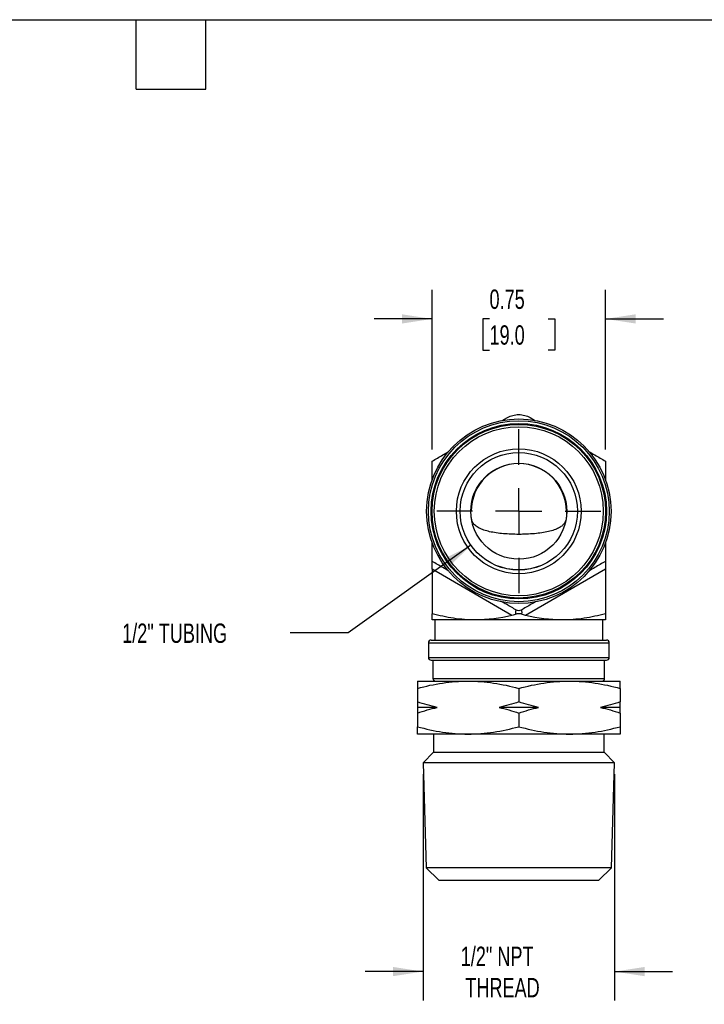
# Model space of a CAD drawing. Header units: inches. Extents: x 0.2 to 10.8, y 0.2 to 8.2.
# Tile 3 of 4: x 4.8 to 7.8, y 4 to 8.2. Entities that reach past the tile are written whole.
import ezdxf

# ---------------------------------------------------------------- set-up
doc = ezdxf.new("R2010")
doc.units = ezdxf.units.IN
doc.header["$MEASUREMENT"] = 0
doc.linetypes.add('SLD-Center', pattern=[0.75, 0.6, -0.05, 0.05, -0.05])
doc.linetypes.add('SLD-Solid', pattern=[0])
doc.layers.add('CENTER', color=40, linetype='SLD-Center')
doc.layers.add('DIMENSIONS', color=140, linetype='SLD-Solid', lineweight=25)
doc.layers.add('TEXT', color=140, linetype='SLD-Solid', lineweight=25)
doc.styles.add('SLDTEXTSTYLE0', font='TXT', dxfattribs={"width": 0.7})
doc.dimstyles.new('SLDDIMSTYLE0', dxfattribs={"dimtxt": 0.084961, "dimasz": 0.13, "dimexe": 0, "dimexo": 0.0625, "dimgap": 0.02124, "dimtad": 0, "dimtih": 1, "dimtoh": 1, "dimrnd": 1e-09, "dimdsep": 46, "dimtxsty": 'SLDTEXTSTYLE0', "dimsah": 1, "dimcen": 0.09, "dimadec": 0, "dimazin": 2, "dimtfac": 1, "dimtmove": 0, "dimatfit": 0, "dimfxl": 0, "dimfrac": 2, "dimtolj": 1, "dimtzin": 12, "dimarcsym": 0})
doc.dimstyles.new('SLDDIMSTYLE2', dxfattribs={"dimtxt": 0.084961, "dimasz": 0.13, "dimexe": 0, "dimexo": 0.0625, "dimgap": 0.02124, "dimtad": 0, "dimtih": 1, "dimtoh": 1, "dimrnd": 1e-09, "dimzin": 12, "dimdsep": 46, "dimtxsty": 'SLDTEXTSTYLE0', "dimsah": 1, "dimcen": 0.09, "dimadec": 0, "dimazin": 3, "dimtfac": 1, "dimtmove": 0, "dimatfit": 0, "dimfxl": 0, "dimfrac": 2, "dimtolj": 1, "dimtzin": 12, "dimarcsym": 0})
doc.dimstyles.new('SLDDIMSTYLE3', dxfattribs={"dimtxt": 0.084961, "dimasz": 0.13, "dimexe": 0, "dimexo": 0.0625, "dimgap": 0.02124, "dimtad": 0, "dimtih": 1, "dimtoh": 1, "dimrnd": 1e-09, "dimzin": 12, "dimdsep": 46, "dimtxsty": 'SLDTEXTSTYLE0', "dimsah": 1, "dimcen": 0, "dimadec": 0, "dimazin": 3, "dimtfac": 1, "dimtofl": 0, "dimtmove": 0, "dimatfit": 3, "dimfxl": 0, "dimfrac": 2, "dimtolj": 1, "dimtzin": 12, "dimarcsym": 0})

# ---------------------------------------------------------------- blocks, each defined once
blk = doc.blocks.new('_D_5')
at = {"layer": 'DIMENSIONS'}
for p, q in [((6.5864, 4.998), (6.5864, 4.0229)), ((7.4121, 4.998), (7.4121, 4.0229)), ((6.5864, 4.1479), (6.3364, 4.1479)), ((7.4121, 4.1479), (7.6621, 4.1479))]:
    blk.add_line(p, q, dxfattribs=at)
for points in [[(6.5864, 4.1479), (6.4564, 4.1679), (6.4564, 4.1279)], [(7.4121, 4.1479), (7.5421, 4.1279), (7.5421, 4.1679)]]:
    blk.add_solid(points, dxfattribs=at)
at = {"layer": 'DIMENSIONS', "char_height": 0.08333, "attachment_point": 1, "style": 'SLDTEXTSTYLE0'}
for s, insert in [('1/2" NPT', (6.749, 4.2554)), ('THREAD', (6.7687, 4.1203))]:
    blk.add_mtext(s, dxfattribs=dict(at, insert=insert))
blk = doc.blocks.new('_D_6')
at = {"layer": 'DIMENSIONS'}
for p, q in [((6.6252, 6.3976), (6.6252, 7.0855)), ((7.3733, 6.3976), (7.3733, 7.0855)), ((6.6252, 6.9605), (6.3752, 6.9605)), ((6.873, 6.9605), (6.8445, 6.9605)), ((6.8445, 6.9605), (6.8445, 6.8255)), ((7.1255, 6.9605), (7.154, 6.9605)), ((7.154, 6.9605), (7.154, 6.8255)), ((7.3733, 6.9605), (7.6233, 6.9605)), ((6.8445, 6.8255), (6.873, 6.8255)), ((7.154, 6.8255), (7.1255, 6.8255))]:
    blk.add_line(p, q, dxfattribs=at)
for points in [[(6.6252, 6.9605), (6.4952, 6.9805), (6.4952, 6.9405)], [(7.3733, 6.9605), (7.5033, 6.9405), (7.5033, 6.9805)]]:
    blk.add_solid(points, dxfattribs=at)
at = {"layer": 'DIMENSIONS', "char_height": 0.08333, "attachment_point": 1, "style": 'SLDTEXTSTYLE0'}
for s, insert in [('0.75', (6.873, 7.087)), ('19.0', (6.873, 6.9329))]:
    blk.add_mtext(s, dxfattribs=dict(at, insert=insert))
blk = doc.blocks.new('_D_7')
at = {"layer": 'DIMENSIONS'}
for p, q in [((6.793, 5.9848), (6.2635, 5.6078)), ((6.2635, 5.6078), (6.0135, 5.6078))]:
    blk.add_line(p, q, dxfattribs=at)
blk.add_solid([(6.793, 5.9848), (6.6755, 5.9257), (6.6987, 5.8931)], dxfattribs=at)
at = {"layer": 'DIMENSIONS', "insert": (5.2895, 5.6477), "char_height": 0.083333, "attachment_point": 1, "style": 'SLDTEXTSTYLE0'}
blk.add_mtext('1/2" TUBING', dxfattribs=at)
blk = doc.blocks.new('SW_CENTERMARKSYMBOL_0')
at = {"layer": 'CENTER', "color": 0}
for p, q in [((0, 0.2), (0, 0.3531)), ((0, 0), (0, 0.1)), ((-0.2, 0), (-0.3531, 0)), ((0, 0), (-0.1, 0)), ((0, 0), (0, -0.1)), ((0, 0), (0.1, 0)), ((0.2, 0), (0.3531, 0)), ((0, -0.2), (0, -0.3531))]:
    blk.add_line(p, q, dxfattribs=at)

msp = doc.modelspace()

# ---------------------------------------------------------------- linework, layer by layer
for p, q in [((6.9278, 6.5222), (6.95, 6.5351)), ((7.0485, 6.5351), (7.0715, 6.5218)), ((6.7941, 6.1316), (6.7926, 6.1316)), ((7.2059, 6.1316), (7.2043, 6.1316)), ((6.9698, 5.6827), (6.6252, 5.8816)), ((6.6252, 5.8816), (6.6252, 5.6901)), ((7.3733, 5.8816), (7.0287, 5.6827)), ((7.3733, 5.8816), (7.3733, 5.6901)), ((6.8122, 5.6631), (6.6252, 5.6631)), ((6.637, 5.6631), (6.637, 5.5765)), ((7.1863, 5.6631), (6.8122, 5.6631)), ((7.3733, 5.6631), (7.1863, 5.6631)), ((7.3615, 5.5765), (7.3615, 5.6631)), ((6.6095, 5.5647), (6.6095, 5.5017)), ((6.6095, 5.5647), (6.9992, 5.5647)), ((6.6213, 5.5765), (6.9992, 5.5765)), ((6.9992, 5.5765), (7.3772, 5.5765)), ((6.9992, 5.5647), (7.389, 5.5647)), ((7.389, 5.5017), (7.389, 5.5647)), ((6.6095, 5.5017), (6.9992, 5.5017)), ((6.6213, 5.4899), (6.9992, 5.4899)), ((6.6292, 5.4899), (6.6292, 5.4112)), ((6.9992, 5.5017), (7.389, 5.5017)), ((6.9992, 5.4899), (7.3772, 5.4899)), ((7.3693, 5.4112), (7.3693, 5.4899)), ((6.5622, 5.3999), (6.7807, 5.3999)), ((6.6292, 5.4112), (6.9992, 5.4112)), ((6.7807, 5.3999), (7.2178, 5.3999)), ((6.9992, 5.4112), (7.3693, 5.4112)), ((7.2178, 5.3999), (7.4363, 5.3999)), ((6.5622, 5.3684), (6.5622, 5.3099)), ((6.9992, 5.3684), (6.9992, 5.3099)), ((7.4363, 5.3684), (7.4363, 5.3099)), ((6.6476, 5.2861), (6.5622, 5.2861)), ((6.5622, 5.2622), (6.5622, 5.2031)), ((7.0846, 5.2861), (6.9139, 5.2861)), ((6.9992, 5.2622), (6.9992, 5.2031)), ((7.4363, 5.2861), (7.3509, 5.2861)), ((7.4363, 5.2622), (7.4363, 5.2031)), ((6.7807, 5.1715), (6.5622, 5.1715)), ((6.6311, 5.1715), (6.6311, 5.0928)), ((7.2178, 5.1715), (6.7807, 5.1715)), ((7.4363, 5.1715), (7.2178, 5.1715)), ((7.3674, 5.0928), (7.3674, 5.1715)), ((6.6311, 5.0928), (6.5864, 5.048)), ((6.6311, 5.0928), (7.3674, 5.0928)), ((7.4121, 5.048), (7.3674, 5.0928)), ((6.5864, 5.048), (6.6002, 4.5956)), ((6.5886, 5.048), (6.5864, 5.048)), ((7.4121, 5.048), (6.5886, 5.048)), ((7.3983, 4.5956), (7.4121, 5.048)), ((6.6002, 4.5956), (6.6542, 4.5416)), ((6.6024, 4.5956), (6.6002, 4.5956)), ((7.3983, 4.5956), (6.6024, 4.5956)), ((7.3443, 4.5416), (7.3983, 4.5956)), ((6.6542, 4.5416), (7.3443, 4.5416))]:
    msp.add_line(p, q)
for radius in [0.3976, 0.3898, 0.378, 0.374, 0.3642, 0.2691, 0.2531, 0.253, 0.2067]:
    msp.add_circle((6.9992, 6.1316), radius)
for centre, radius, start, end in [((6.9992, 6.1316), 0.2051, 0, 180), ((6.6213, 5.5647), 0.0118, 90, 180), ((7.3772, 5.5647), 0.0118, 0, 90), ((6.6213, 5.5017), 0.0118, 180, 270), ((7.3772, 5.5017), 0.0118, 270, 0), ((6.641, 5.4112), 0.0118, 180, 252.4271), ((7.3575, 5.4112), 0.0118, 287.5729, 0)]:
    msp.add_arc(centre, radius, start, end)
for points, knots in [([(6.95, 6.5351), (6.9574, 6.5394), (6.9653, 6.5426), (6.9819, 6.5471), (6.9905, 6.5483), (7.008, 6.5483), (7.0164, 6.5471), (7.033, 6.5427), (7.041, 6.5394), (7.0485, 6.5351)], [0, 0, 0, 0, 0.25, 0.25, 0.5, 0.5, 0.75, 0.75, 1, 1, 1, 1]), ([(6.6252, 6.3476), (6.6405, 6.3564), (6.6642, 6.3701), (6.6883, 6.384), (6.6969, 6.3889)], [0, 0, 0, 0, 0.6423268, 1, 1, 1, 1]), ([(7.301, 6.3893), (7.3096, 6.3843), (7.3338, 6.3703), (7.3578, 6.3565), (7.3733, 6.3476)], [0, 0, 0, 0, 0.35277, 1, 1, 1, 1]), ([(6.6252, 6.2654), (6.6252, 6.2748), (6.6252, 6.3025), (6.6252, 6.3297), (6.6252, 6.3476)], [0, 0, 0, 0, 0.343418, 1, 1, 1, 1]), ([(7.3733, 6.3476), (7.3733, 6.33), (7.3733, 6.3031), (7.3733, 6.2759), (7.3733, 6.2666)], [0, 0, 0, 0, 0.655997, 1, 1, 1, 1]), ([(7.2055, 6.1316), (7.2055, 6.1281), (7.2054, 6.12), (7.205, 6.1108), (7.2043, 6.1059), (7.204, 6.1041)], [0, 0, 0, 0, 0.330082, 0.742639, 1, 1, 1, 1]), ([(7.2014, 6.0928), (7.1998, 6.0887), (7.1965, 6.08), (7.1874, 6.0698), (7.1745, 6.0606), (7.1568, 6.0524), (7.134, 6.0454), (7.1063, 6.0397), (7.0752, 6.0355), (7.0463, 6.0332), (7.0207, 6.0322), (6.9953, 6.0319), (6.9655, 6.0325), (6.9327, 6.0346), (6.9015, 6.0382), (6.8732, 6.0433), (6.8482, 6.0501), (6.8274, 6.0586), (6.8111, 6.0694), (6.8011, 6.0813), (6.7966, 6.0931), (6.7948, 6.101), (6.7943, 6.1051), (6.7942, 6.1064)], [0, 0, 0, 0, 0.040372, 0.085079, 0.133072, 0.18205, 0.238667, 0.29694, 0.353242, 0.411228, 0.446371, 0.481917, 0.537175, 0.594046, 0.649301, 0.706138, 0.761811, 0.819048, 0.87564, 0.933927, 0.972011, 0.991028, 1, 1, 1, 1]), ([(6.6252, 5.9157), (6.6252, 5.9333), (6.6252, 5.9604), (6.6252, 5.9878), (6.6252, 5.9975)], [0, 0, 0, 0, 0.649766, 1, 1, 1, 1]), ([(7.3733, 5.9973), (7.3733, 5.988), (7.3733, 5.9606), (7.3733, 5.9336), (7.3733, 5.9157)], [0, 0, 0, 0, 0.338834, 1, 1, 1, 1]), ([(6.6976, 5.8739), (6.689, 5.8789), (6.6647, 5.8929), (6.6407, 5.9067), (6.6252, 5.9157)], [0, 0, 0, 0, 0.354206, 1, 1, 1, 1]), ([(6.6252, 5.8816), (6.6252, 5.8861), (6.6252, 5.8906), (6.6252, 5.8991), (6.6252, 5.903), (6.6252, 5.9093), (6.6252, 5.9118), (6.6252, 5.915), (6.6252, 5.9157), (6.6252, 5.9157)], [0, 0, 0, 0, 0.25, 0.25, 0.5, 0.5, 0.75, 0.75, 1, 1, 1, 1]), ([(7.3733, 5.9157), (7.358, 5.9069), (7.3342, 5.8931), (7.31, 5.8792), (7.3013, 5.8741)], [0, 0, 0, 0, 0.639306, 1, 1, 1, 1]), ([(7.3733, 5.9157), (7.3733, 5.9157), (7.3733, 5.915), (7.3733, 5.9118), (7.3733, 5.9093), (7.3733, 5.903), (7.3733, 5.8991), (7.3733, 5.8906), (7.3733, 5.8861), (7.3733, 5.8816)], [0, 0, 0, 0, 0.25, 0.25, 0.5, 0.5, 0.75, 0.75, 1, 1, 1, 1]), ([(6.9894, 5.7054), (6.9749, 5.7138), (6.9542, 5.7258), (6.9332, 5.7379), (6.9268, 5.7416)], [0, 0, 0, 0, 0.697345, 1, 1, 1, 1]), ([(7.0712, 5.7413), (7.0652, 5.7378), (7.0443, 5.7258), (7.0237, 5.7139), (7.0091, 5.7054)], [0, 0, 0, 0, 0.287713, 1, 1, 1, 1]), ([(6.8122, 5.6631), (6.7806, 5.6631), (6.7492, 5.6657), (6.6869, 5.675), (6.656, 5.6818), (6.6252, 5.6901)], [0, 0, 0, 0, 0.5, 0.5, 1, 1, 1, 1]), ([(6.6252, 5.6631), (6.6252, 5.6631), (6.6252, 5.6657), (6.6252, 5.675), (6.6252, 5.6818), (6.6252, 5.6901)], [0, 0, 0, 0, 0.5, 0.5, 1, 1, 1, 1]), ([(6.9872, 5.6886), (6.9872, 5.6895), (6.987, 5.6914), (6.9869, 5.6941), (6.9868, 5.6965), (6.9868, 5.6986), (6.9869, 5.7005), (6.9871, 5.7026), (6.9875, 5.7046), (6.9883, 5.7058), (6.989, 5.7055), (6.9894, 5.7054)], [0, 0, 0, 0, 0.080998, 0.160298, 0.238548, 0.316418, 0.394591, 0.473741, 0.633805, 0.808148, 1, 1, 1, 1]), ([(6.9872, 5.6886), (6.9888, 5.6893), (6.9905, 5.69), (6.9945, 5.6911), (6.9968, 5.6915), (7.0017, 5.6915), (7.004, 5.6911), (7.008, 5.69), (7.0097, 5.6893), (7.0113, 5.6886)], [0, 0, 0, 0, 0.25, 0.25, 0.5, 0.5, 0.75, 0.75, 1, 1, 1, 1]), ([(7.0091, 5.7054), (7.0061, 5.7037), (7.0027, 5.7028), (6.9958, 5.7028), (6.9924, 5.7037), (6.9894, 5.7054)], [0, 0, 0, 0, 0.5, 0.5, 1, 1, 1, 1]), ([(7.0091, 5.7054), (7.0093, 5.7055), (7.0098, 5.7057), (7.0103, 5.7054), (7.0108, 5.7047), (7.0112, 5.7036), (7.0115, 5.7018), (7.0117, 5.6987), (7.0117, 5.6941), (7.0114, 5.6904), (7.0113, 5.6886)], [0, 0, 0, 0, 0.117474, 0.228263, 0.332954, 0.432244, 0.526947, 0.684022, 0.839904, 1, 1, 1, 1]), ([(7.3733, 5.6901), (7.3425, 5.6818), (7.3116, 5.675), (7.2493, 5.6657), (7.2179, 5.6631), (7.1863, 5.6631)], [0, 0, 0, 0, 0.5, 0.5, 1, 1, 1, 1]), ([(7.3733, 5.6901), (7.3733, 5.6818), (7.3733, 5.675), (7.3733, 5.6657), (7.3733, 5.6631), (7.3733, 5.6631)], [0, 0, 0, 0, 0.5, 0.5, 1, 1, 1, 1]), ([(6.5622, 5.3684), (6.5982, 5.378), (6.6343, 5.386), (6.7071, 5.3969), (6.7438, 5.3999), (6.7807, 5.3999)], [0, 0, 0, 0, 0.5, 0.5, 1, 1, 1, 1]), ([(6.5622, 5.3999), (6.5622, 5.3999), (6.5622, 5.3969), (6.5622, 5.386), (6.5622, 5.378), (6.5622, 5.3684)], [0, 0, 0, 0, 0.5, 0.5, 1, 1, 1, 1]), ([(6.7807, 5.3999), (6.8177, 5.3999), (6.8544, 5.3969), (6.9272, 5.386), (6.9633, 5.378), (6.9992, 5.3684)], [0, 0, 0, 0, 0.5, 0.5, 1, 1, 1, 1]), ([(6.9992, 5.3684), (7.0352, 5.378), (7.0713, 5.386), (7.1441, 5.3969), (7.1808, 5.3999), (7.2178, 5.3999)], [0, 0, 0, 0, 0.5, 0.5, 1, 1, 1, 1]), ([(7.2178, 5.3999), (7.2547, 5.3999), (7.2914, 5.3969), (7.3642, 5.386), (7.4003, 5.378), (7.4363, 5.3684)], [0, 0, 0, 0, 0.5, 0.5, 1, 1, 1, 1]), ([(7.4363, 5.3684), (7.4363, 5.378), (7.4363, 5.386), (7.4363, 5.3969), (7.4363, 5.3999), (7.4363, 5.3999)], [0, 0, 0, 0, 0.5, 0.5, 1, 1, 1, 1]), ([(6.5622, 5.2031), (6.5982, 5.1934), (6.6343, 5.1855), (6.7071, 5.1745), (6.7438, 5.1715), (6.7807, 5.1715)], [0, 0, 0, 0, 0.5, 0.5, 1, 1, 1, 1]), ([(6.5622, 5.1715), (6.5622, 5.1715), (6.5622, 5.1745), (6.5622, 5.1855), (6.5622, 5.1934), (6.5622, 5.2031)], [0, 0, 0, 0, 0.5, 0.5, 1, 1, 1, 1]), ([(6.7807, 5.1715), (6.8177, 5.1715), (6.8544, 5.1745), (6.9272, 5.1855), (6.9633, 5.1934), (6.9992, 5.2031)], [0, 0, 0, 0, 0.5, 0.5, 1, 1, 1, 1]), ([(6.9992, 5.2031), (7.0352, 5.1934), (7.0713, 5.1855), (7.1441, 5.1745), (7.1808, 5.1715), (7.2178, 5.1715)], [0, 0, 0, 0, 0.5, 0.5, 1, 1, 1, 1]), ([(7.2178, 5.1715), (7.2547, 5.1715), (7.2914, 5.1745), (7.3642, 5.1855), (7.4003, 5.1934), (7.4363, 5.2031)], [0, 0, 0, 0, 0.5, 0.5, 1, 1, 1, 1]), ([(7.4363, 5.2031), (7.4363, 5.1934), (7.4363, 5.1855), (7.4363, 5.1745), (7.4363, 5.1715), (7.4363, 5.1715)], [0, 0, 0, 0, 0.5, 0.5, 1, 1, 1, 1])]:
    msp.add_open_spline(points, degree=3, knots=knots)
for points in [[(6.9872, 5.6886), (6.9823, 5.6861), (6.9763, 5.6842), (6.9698, 5.6827)], [(7.0287, 5.6827), (7.0222, 5.6842), (7.0162, 5.6861), (7.0113, 5.6886)], [(6.9698, 5.6827), (6.9178, 5.6704), (6.8654, 5.6631), (6.8122, 5.6631)], [(7.1863, 5.6631), (7.1331, 5.6631), (7.0807, 5.6704), (7.0287, 5.6827)], [(6.6476, 5.2861), (6.6188, 5.2924), (6.5904, 5.3006), (6.5622, 5.3099)], [(6.5622, 5.3099), (6.5622, 5.3006), (6.5622, 5.2924), (6.5622, 5.2861)], [(6.9992, 5.3099), (6.9711, 5.3006), (6.9427, 5.2924), (6.9139, 5.2861)], [(7.0846, 5.2861), (7.0558, 5.2924), (7.0274, 5.3006), (6.9992, 5.3099)], [(7.4363, 5.3099), (7.4081, 5.3006), (7.3797, 5.2924), (7.3509, 5.2861)], [(7.4363, 5.2861), (7.4363, 5.2924), (7.4363, 5.3006), (7.4363, 5.3099)], [(6.5622, 5.2622), (6.5904, 5.2716), (6.6188, 5.2797), (6.6476, 5.2861)], [(6.5622, 5.2861), (6.5622, 5.2797), (6.5622, 5.2716), (6.5622, 5.2622)], [(6.9139, 5.2861), (6.9427, 5.2797), (6.9711, 5.2716), (6.9992, 5.2622)], [(6.9992, 5.2622), (7.0274, 5.2716), (7.0558, 5.2797), (7.0846, 5.2861)], [(7.3509, 5.2861), (7.3797, 5.2797), (7.4081, 5.2716), (7.4363, 5.2622)], [(7.4363, 5.2622), (7.4363, 5.2716), (7.4363, 5.2797), (7.4363, 5.2861)]]:
    msp.add_open_spline(points, degree=3)
at = {"layer": 'TEXT'}
for p, q in [((0.25, 8.25), (10.75, 8.25)), ((5.35, 7.95), (5.35, 8.25)), ((5.65, 7.95), (5.65, 8.25)), ((5.35, 7.95), (5.65, 7.95))]:
    msp.add_line(p, q, dxfattribs=at)

# ---------------------------------------------------------------- block references
at = {"layer": 'CENTER'}
msp.add_blockref('SW_CENTERMARKSYMBOL_0', (6.9992, 6.1316), dxfattribs=at)

# ---------------------------------------------------------------- dimensions: what is measured, and where the dimension line sits
at = {"layer": 'DIMENSIONS'}
dim = msp.add_linear_dim(base=(6.6252, 6.9605), p1=(7.3733, 6.3476), p2=(6.6252, 6.3476), dimstyle='SLDDIMSTYLE0', dxfattribs=at)
dim.commit()
dim.dimension.update_dxf_attribs({"geometry": '_D_6', "text_midpoint": (6.9992, 6.9605), "dimtype": 160})
dim = msp.add_diameter_dim_2p(p1=(7.2055, 6.2785), p2=(6.793, 5.9848), text='1/2" TUBING', dimstyle='SLDDIMSTYLE3', override={"dimpost": '<>'}, dxfattribs=at)
dim.commit()
dim.dimension.update_dxf_attribs({"geometry": '_D_7', "text_midpoint": (5.6515, 5.6078), "dimtype": 163})
dim = msp.add_linear_dim(base=(7.4121, 4.1479), p1=(6.5864, 5.048), p2=(7.4121, 5.048), text='1/2" NPT\\PTHREAD', dimstyle='SLDDIMSTYLE2', dxfattribs=at)
dim.commit()
dim.dimension.update_dxf_attribs({"geometry": '_D_5', "text_midpoint": (6.9992, 4.1479), "dimtype": 160})

doc.saveas('drawing.dxf')
